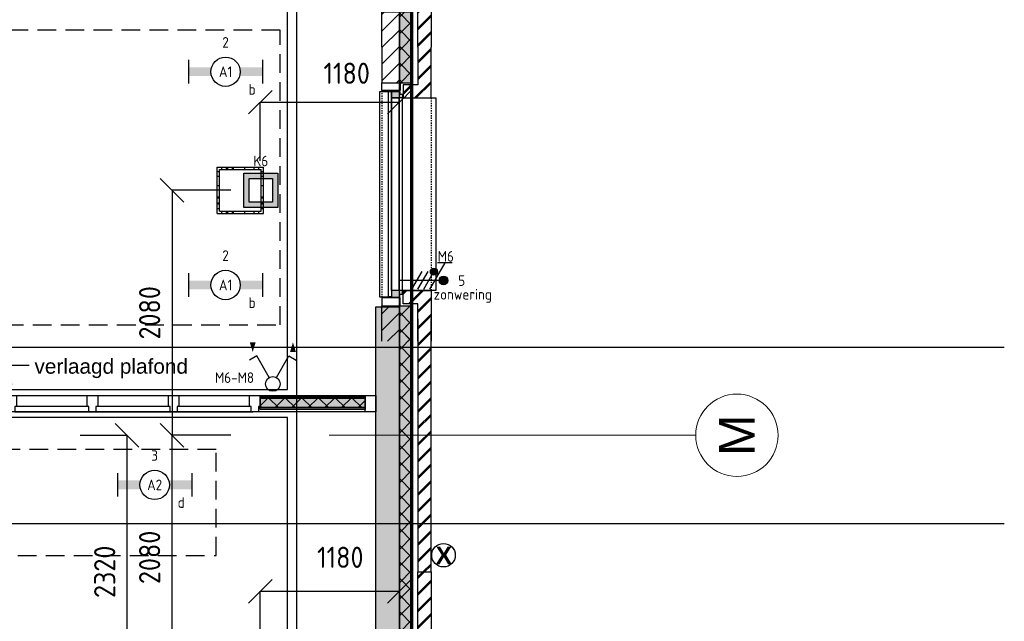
# Model space of a CAD drawing. Header units: millimetres. Extents: x -38031 to 110605, y -30229 to 92226.
# Tile 192 of 256: x 95978 to 104346, y 12718 to 17835. Entities that reach past the tile are written whole.
import ezdxf
from ezdxf.enums import TextEntityAlignment as Align

# ---------------------------------------------------------------- set-up
doc = ezdxf.new("R2010")
doc.units = ezdxf.units.MM
doc.header["$LTSCALE"] = 50
doc.set_wipeout_variables(frame=1)
doc.header["$PDMODE"] = 1
for name, pattern in [('HIDDEN', [9.525, 6.35, -3.175]), ('HIDDEN2', [4.7625, 3.175, -1.5875]), ('STYLE_01', [0.41664, 0.20828, -0.20836]), ('STYLE_07', [1.875, 0.625, -0.20828, 0.625, -0.20836, 0.06943, -0.13893])]:
    doc.linetypes.add(name, pattern=pattern)
for name, color, linetype in [('AL$1A---_ALGEMEEN', 8, 'Continuous'), ('AL------_MAATVOERING', 2, 'Continuous'), ('AM$1A---_ARCERING', 8, 'Continuous'), ('AT$1A---_TEKST100', 8, 'Continuous'), ('BOUWKUNDIG', 8, 'Continuous'), ('brandscheiding', 5, 'HIDDEN'), ('EL6222--', 3, 'Continuous'), ('EL6223--', 3, 'Continuous'), ('EL6311--', 3, 'Continuous'), ('EL6322--', 3, 'Continuous'), ('LICHT_TEXT018', 1, 'Continuous'), ('versterkte strook', 7, 'Continuous'), ('Vloerdoos (2e)', 51, 'Continuous'), ('Vloerdoos (OUD)', 51, 'Continuous'), ('Zonwering', 3, 'Continuous')]:
    doc.layers.add(name, color=color, linetype=linetype)
doc.layers.add('stramien', color=1, linetype='Continuous', lineweight=15)
doc.styles.add('Arial', font='ARIAL.TTF')
doc.styles.add('Arial (bold)', font='ARIALBD.TTF')
doc.styles.add('BURO-018', font='iso.shx', dxfattribs={"height": 90})
doc.styles.get("Standard").update_dxf_attribs({"font": 'iso.shx'})
doc.dimstyles.new('STABICAD', dxfattribs={"dimscale": 100, "dimtxt": 1.8, "dimasz": 2, "dimexe": 0, "dimexo": 2.5, "dimgap": 1.5, "dimtad": 0, "dimdec": 0, "dimrnd": 10, "dimzin": 0, "dimdsep": 46, "dimtxsty": 'Standard', "dimblk1": 'OBLIQUE', "dimblk2": 'OBLIQUE', "dimsah": 1, "dimcen": -3, "dimadec": 0, "dimazin": 0, "dimtfac": 1, "dimtdec": 0, "dimtofl": 0, "dimtmove": 2, "dimatfit": 3, "dimfxl": 0, "dimtvp": 1.055556, "dimtolj": 1, "dimtzin": 0, "dimarcsym": 0})
pattern_1 = [(135, (0, 0), (70.7107, 70.7107), []), (45, (299.34, -299.34), (70.7107, -70.7107), [])]
pattern_2 = [(45, (0, 0), (70.7107, -70.7107), []), (45, (7.07, -7.07), (70.7107, -70.7107), [])]
pattern_3 = [(45, (0, 0), (70.7107, -70.7107), [])]
pattern_4 = [(45, (0, 0), (1.41421356, -1.41421356), []), (45, (0.1414, -0.1414), (1.41421356, -1.41421356), [])]

# ---------------------------------------------------------------- blocks, each defined once
blk = doc.blocks.new('111405A')
at = {"color": 0, "linetype": 'Continuous'}
for p, q in [((-2.74, 7), (-3.95, 6.3)), ((-0.62, 3.33), (-2.74, 7)), ((0.62, 3.33), (2.74, 7)), ((2.74, 7), (3.95, 6.3))]:
    blk.add_line(p, q, dxfattribs=at)
at = {"color": 0}
for points in [[(-3.42, 7.67, 0, 1, 0), (-3.42, 9.33, 1, 1, 0)], [(3.42, 9.33, 0, 1, 0), (3.42, 7.67, 1, 1, 0)]]:
    blk.add_lwpolyline(points, format="xyseb", dxfattribs=at)
at = {"color": 0, "linetype": 'Continuous'}
blk.add_circle((0, 2.25), 1.25, dxfattribs=at)
at = {"color": 0, "linetype": 'Continuous', "style": 'BURO-018', "flags": 1}
blk.add_attdef('E_MATCODE', text='', height=1.8, dxfattribs=at).set_placement((0, 0), align=Align.MIDDLE)
blk = doc.blocks.new('_Oblique')
at = {"color": 0, "linetype": 'ByBlock', "lineweight": -2}
blk.add_line((-0.5, -0.5), (0.5, 0.5), dxfattribs=at)
blk = doc.blocks.new('*D39')
at = {"layer": 'AL------_MAATVOERING', "color": 0, "lineweight": -2}
for p, q in [((98022.6, 16633.4), (98022.6, 17133.4)), ((98022.6, 17133.4), (99205, 17133.4)), ((99205, 16633.4), (99205, 17133.4))]:
    blk.add_line(p, q, dxfattribs=at)
at = {"layer": 'Defpoints', "color": 0}
for p in [(99205, 17133.4), (98022.6, 16383.4), (99205, 16383.4)]:
    blk.add_point(p, dxfattribs=at)
at = {"layer": 'AL------_MAATVOERING', "color": 0, "lineweight": -2, "xscale": 200, "yscale": 200, "zscale": 200, "rotation": 180}
blk.add_blockref('_Oblique', (98022.6, 17133.4), dxfattribs=at)
at = {"layer": 'AL------_MAATVOERING', "color": 0, "lineweight": -2, "xscale": 200, "yscale": 200, "zscale": 200}
blk.add_blockref('_Oblique', (99205, 17133.4), dxfattribs=at)
at = {"layer": 'AL------_MAATVOERING', "color": 0, "insert": (98757.2, 17378.9), "char_height": 180, "attachment_point": 5}
blk.add_mtext('\\A1;1180', dxfattribs=at)
blk = doc.blocks.new('*D45')
at = {"layer": 'AL------_MAATVOERING', "color": 0, "lineweight": -2}
for p, q in [((97772.6, 16383.4), (97272.6, 16383.4)), ((97272.6, 16383.4), (97272.6, 14300)), ((97772.6, 14300), (97272.6, 14300))]:
    blk.add_line(p, q, dxfattribs=at)
at = {"layer": 'Defpoints', "color": 0}
for p in [(98022.6, 16383.4), (97272.6, 14300), (98022.6, 14300)]:
    blk.add_point(p, dxfattribs=at)
at = {"layer": 'AL------_MAATVOERING', "color": 0, "lineweight": -2, "xscale": 200, "yscale": 200, "zscale": 200}
for p, rotation in [((97272.6, 16383.4), 90), ((97272.6, 14300), 270)]:
    blk.add_blockref('_Oblique', p, dxfattribs=dict(at, rotation=rotation))
at = {"layer": 'AL------_MAATVOERING', "color": 0, "insert": (97082.6, 15341.7), "char_height": 180, "attachment_point": 5, "rotation": 90}
blk.add_mtext('\\A1;2080', dxfattribs=at)
blk = doc.blocks.new('*D46')
at = {"layer": 'AL------_MAATVOERING', "color": 0, "lineweight": -2}
for p, q in [((98022.6, 12473.4), (98022.6, 12973.4)), ((98022.6, 12973.4), (99205, 12973.4)), ((99205, 12473.4), (99205, 12973.4))]:
    blk.add_line(p, q, dxfattribs=at)
at = {"layer": 'Defpoints', "color": 0}
for p in [(99205, 12973.4), (98022.6, 12223.4), (99205, 12223.4)]:
    blk.add_point(p, dxfattribs=at)
at = {"layer": 'AL------_MAATVOERING', "color": 0, "lineweight": -2, "xscale": 200, "yscale": 200, "zscale": 200, "rotation": 180}
blk.add_blockref('_Oblique', (98022.6, 12973.4), dxfattribs=at)
at = {"layer": 'AL------_MAATVOERING', "color": 0, "lineweight": -2, "xscale": 200, "yscale": 200, "zscale": 200}
blk.add_blockref('_Oblique', (99205, 12973.4), dxfattribs=at)
at = {"layer": 'AL------_MAATVOERING', "color": 0, "insert": (98702.9, 13262.3), "char_height": 180, "attachment_point": 5}
blk.add_mtext('\\A1;1180', dxfattribs=at)
blk = doc.blocks.new('*D47')
at = {"layer": 'AL------_MAATVOERING', "color": 0, "lineweight": -2}
for p, q in [((97772.6, 14300), (97272.6, 14300)), ((97272.6, 12223.4), (97272.6, 14300)), ((97772.6, 12223.4), (97272.6, 12223.4))]:
    blk.add_line(p, q, dxfattribs=at)
at = {"layer": 'Defpoints', "color": 0}
for p in [(97272.6, 14300), (98022.6, 14300), (98022.6, 12223.4)]:
    blk.add_point(p, dxfattribs=at)
at = {"layer": 'AL------_MAATVOERING', "color": 0, "lineweight": -2, "xscale": 200, "yscale": 200, "zscale": 200}
for p, rotation in [((97272.6, 14300), 90), ((97272.6, 12223.4), 270)]:
    blk.add_blockref('_Oblique', p, dxfattribs=dict(at, rotation=rotation))
at = {"layer": 'AL------_MAATVOERING', "color": 0, "insert": (97082.6, 13261.7), "char_height": 180, "attachment_point": 5, "rotation": 90}
blk.add_mtext('\\A1;2080', dxfattribs=at)
blk = doc.blocks.new('*D49')
at = {"layer": 'AL------_MAATVOERING', "color": 0, "lineweight": -2}
for p, q in [((96492.4, 14300), (96890.6, 14300)), ((96890.6, 11977.9), (96890.6, 14300)), ((96492.4, 11977.9), (96890.6, 11977.9))]:
    blk.add_line(p, q, dxfattribs=at)
at = {"layer": 'Defpoints', "color": 0}
for p in [(96242.4, 14300), (96890.6, 14300), (96242.4, 11977.9)]:
    blk.add_point(p, dxfattribs=at)
at = {"layer": 'AL------_MAATVOERING', "color": 0, "lineweight": -2, "xscale": 200, "yscale": 200, "zscale": 200}
for p, rotation in [((96890.6, 14300), 90), ((96890.6, 11977.9), 270)]:
    blk.add_blockref('_Oblique', p, dxfattribs=dict(at, rotation=rotation))
at = {"layer": 'AL------_MAATVOERING', "color": 0, "insert": (96700.6, 13139), "char_height": 180, "attachment_point": 5, "rotation": 90}
blk.add_mtext('\\A1;2320', dxfattribs=at)
blk = doc.blocks.new('1115B6630')
at = {"color": 0}
for p, q in [((-6.3, 2), (-6.3, -2)), ((6.3, 2), (6.3, -2))]:
    blk.add_line(p, q, dxfattribs=at)
at = {"color": 0, "linetype": 'Continuous'}
blk.add_circle((0, 0), 2.5, dxfattribs=at)
at = {"color": 0}
for points in [[(-2.5, 0.75), (-6.3, 0.75), (-2.5, -0.75), (-6.3, -0.75)], [(2.5, 0.75), (6.3, 0.75), (2.5, -0.75), (6.3, -0.75)]]:
    blk.add_solid(points, dxfattribs=at)
at = {"color": 0, "linetype": 'Continuous', "style": 'BURO-018'}
for tag, p in [('E_GKAST', (0, 8)), ('E_GROEP', (0, 5)), ('E_SGROEP', (4.5, 5)), ('E_ARMCODE', (0, 0)), ('E_SLET', (4.5, -3))]:
    blk.add_attdef(tag, text='', height=1.8, dxfattribs=at).set_placement(p, align=Align.MIDDLE)
blk = doc.blocks.new('E00414')
at = {"color": 0, "linetype": 'Continuous'}
for p, q in [((-2.9, -2.9), (-2.9, 2.9)), ((-2.9, 2.9), (2.9, 2.9)), ((-2, 2), (2, 2)), ((-2, -2), (-2, 2)), ((2, 2), (2, -2)), ((2.9, 2.9), (2.9, -2.9)), ((2.9, -2.9), (-2.9, -2.9)), ((2, -2), (-2, -2))]:
    blk.add_line(p, q, dxfattribs=at)
at = {"color": 0}
for points in [[(-2.9, 2.9), (2.9, 2.9), (-2, 2), (2, 2)], [(-2, -2), (-2.9, -2.9), (-2, 2), (-2.9, 2.9)], [(2, 2), (2.9, 2.9), (2, -2), (2.9, -2.9)], [(2, -2), (2.9, -2.9), (-2, -2), (-2.9, -2.9)]]:
    blk.add_solid(points, dxfattribs=at)
at = {"color": 0, "linetype": 'Continuous', "style": 'BURO-018'}
for tag, p in [('E_GKAST', (0, 8)), ('E_GROEP', (0, 5)), ('E_SGROEP', (4.5, 5))]:
    blk.add_attdef(tag, text='', height=1.8, dxfattribs=at).set_placement(p, align=Align.MIDDLE)
at = {"color": 0, "linetype": 'Continuous', "style": 'BURO-018', "flags": 1}
for tag, p in [('E_VERMCODE', (13, 5)), ('E_MATCODE', (0, 0))]:
    blk.add_attdef(tag, text='', height=1.8, dxfattribs=at).set_placement(p, align=Align.MIDDLE)
blk = doc.blocks.new('VLOERDOOS (2e)')
at = {"layer": 'Vloerdoos (OUD)'}
for p, q in [((0, 395), (395, 395)), ((0, 395), (0, 0)), ((0, 355), (20, 355)), ((20, 375), (20, 20)), ((20, 375), (375, 375)), ((40, 375), (40, 395)), ((80, 375), (80, 395)), ((90, 375), (90, 395)), ((130, 375), (130, 395)), ((140, 375), (140, 395)), ((235, 375), (235, 395)), ((315, 375), (315, 395)), ((355, 375), (355, 395)), ((375, 375), (375, 20)), ((375, 355), (395, 355)), ((395, 395), (395, 0)), ((0, 315), (20, 315)), ((0, 305), (20, 305)), ((0, 265), (20, 265)), ((0, 255), (20, 255)), ((375, 315), (395, 315)), ((375, 305), (395, 305)), ((375, 265), (395, 265)), ((375, 255), (395, 255)), ((0, 160), (20, 160)), ((375, 160), (395, 160)), ((0, 80), (20, 80)), ((0, 40), (20, 40)), ((0, 0), (395, 0)), ((20, 20), (375, 20)), ((40, 0), (40, 20)), ((80, 0), (80, 20)), ((90, 0), (90, 20)), ((130, 0), (130, 20)), ((140, 0), (140, 20)), ((235, 0), (235, 20)), ((315, 0), (315, 20)), ((355, 0), (355, 20)), ((375, 80), (395, 80)), ((375, 40), (395, 40))]:
    blk.add_line(p, q, dxfattribs=at)
blk = doc.blocks.new('32x 90x139')
at = {"color": 0}
blk.add_wipeout([(0, 45), (-94, 45), (-94, 30), (-139, 30), (-139, -30), (-94, -30), (-94, -45), (0, -45)], dxfattribs=at).dxf.layer = 'AL$1A---_ALGEMEEN'
at = {"layer": 'AL$1A---_ALGEMEEN', "color": 0}
blk.add_lwpolyline([(0, 45), (-94, 45), (-94, 30), (-139, 30), (-139, -30), (-94, -30), (-94, -45), (0, -45)], close=True, dxfattribs=at)
blk = doc.blocks.new('Group-22')
at = {"layer": 'AM$1A---_ARCERING', "linetype": 'Continuous', "lineweight": 0}
for points in [[(-990.33333, -8), (-97, -8), (-97, -23), (-990.33333, -23)], [(-990.33333, -23), (-97, -23), (-97, -104), (-990.33333, -104)], [(-990.33333, -104), (-97, -104), (-97, -119), (-990.33333, -119)]]:
    blk.add_hatch(color=256, dxfattribs=at).paths.add_polyline_path(points)
at = {"layer": 'AM$1A---_ARCERING', "linetype": 'Continuous', "lineweight": 5}
h = blk.add_hatch(dxfattribs=at)
h.set_pattern_fill('ISOLATIE', color=256, style=0, pattern_type=2)
h.set_pattern_definition(pattern_1)
h.paths.add_polyline_path([(-990.33333, -23), (-97, -23), (-97, -104), (-990.33333, -104)])
at = {"layer": 'AL$1A---_ALGEMEEN', "color": 0}
for points in [[(-990.33333, -8), (-97, -8), (-97, -23), (-990.33333, -23)], [(-990.33333, -23), (-97, -23), (-97, -104), (-990.33333, -104)], [(-990.33333, -104), (-97, -104), (-97, -119), (-990.33333, -119)]]:
    blk.add_lwpolyline(points, close=True, dxfattribs=at)
blk = doc.blocks.new('Group-23')
at = {"layer": 'AM$1A---_ARCERING', "linetype": 'Continuous', "lineweight": 0}
for points in [[(-4043.66633, -8), (-3150.33333, -8), (-3150.33333, -23), (-4043.66633, -23)], [(-4043.66633, -23), (-3150.33333, -23), (-3150.33333, -104), (-4043.66633, -104)], [(-4043.66633, -104), (-3150.33333, -104), (-3150.33333, -119), (-4043.66633, -119)]]:
    blk.add_hatch(color=256, dxfattribs=at).paths.add_polyline_path(points)
at = {"layer": 'AM$1A---_ARCERING', "linetype": 'Continuous', "lineweight": 5}
h = blk.add_hatch(dxfattribs=at)
h.set_pattern_fill('ISOLATIE', color=256, style=0, pattern_type=2)
h.set_pattern_definition(pattern_1)
h.paths.add_polyline_path([(-4043.66633, -23), (-3150.33333, -23), (-3150.33333, -104), (-4043.66633, -104)])
at = {"layer": 'AL$1A---_ALGEMEEN', "color": 0}
for points in [[(-4043.66633, -8), (-3150.33333, -8), (-3150.33333, -23), (-4043.66633, -23)], [(-4043.66633, -23), (-3150.33333, -23), (-3150.33333, -104), (-4043.66633, -104)], [(-4043.66633, -104), (-3150.33333, -104), (-3150.33333, -119), (-4043.66633, -119)]]:
    blk.add_lwpolyline(points, close=True, dxfattribs=at)
blk = doc.blocks.new('Group-24')
at = {"layer": 'AM$1A---_ARCERING', "linetype": 'Continuous', "lineweight": 0}
for points in [[(-8087, -8), (-7193.66633, -8), (-7193.66633, -23), (-8087, -23)], [(-8087, -23), (-7193.66633, -23), (-7193.66633, -104), (-8087, -104)], [(-8087, -104), (-7193.66633, -104), (-7193.66633, -119), (-8087, -119)]]:
    blk.add_hatch(color=256, dxfattribs=at).paths.add_polyline_path(points)
at = {"layer": 'AM$1A---_ARCERING', "linetype": 'Continuous', "lineweight": 5}
h = blk.add_hatch(dxfattribs=at)
h.set_pattern_fill('ISOLATIE', color=256, style=0, pattern_type=2)
h.set_pattern_definition(pattern_1)
h.paths.add_polyline_path([(-8087, -23), (-7193.66633, -23), (-7193.66633, -104), (-8087, -104)])
at = {"layer": 'AL$1A---_ALGEMEEN', "color": 0}
for points in [[(-8087, -8), (-7193.66633, -8), (-7193.66633, -23), (-8087, -23)], [(-8087, -23), (-7193.66633, -23), (-7193.66633, -104), (-8087, -104)], [(-8087, -104), (-7193.66633, -104), (-7193.66633, -119), (-8087, -119)]]:
    blk.add_lwpolyline(points, close=True, dxfattribs=at)
blk = doc.blocks.new('32x_hout-mk 827-p')
at = {"color": 0}
for points in [[(-7132, -94), (-5772, -94), (-5772, -139), (-7132, -139)], [(-4118.7, -94), (-4767, -94), (-4767, -139), (-4118.7, -139)], [(-1052, -94), (-3075.3, -94), (-3075.3, -139), (-1052, -139)]]:
    blk.add_wipeout(points, dxfattribs=at).dxf.layer = 'AL$1A---_ALGEMEEN'
at = {"layer": 'AL$1A---_ALGEMEEN', "color": 0}
for points in [[(-4797, 0), (-7, 0), (-7, -139), (-4797, -139)], [(-7132, -94), (-5772, -94), (-5772, -139), (-7132, -139)], [(-4118.7, -94), (-4767, -94), (-4767, -139), (-4118.7, -139)], [(-1052, -94), (-3075.3, -94), (-3075.3, -139), (-1052, -139)]]:
    blk.add_lwpolyline(points, close=True, dxfattribs=at)
at = {"layer": 'AL$1A---_ALGEMEEN', "color": 0, "rotation": 90}
blk.add_blockref('32x 90x139', (-7148.7, 0), dxfattribs=at)
at = {"layer": 'AL$1A---_ALGEMEEN', "color": 0, "xscale": -1, "rotation": 270}
for p in [(-4088.7, 0), (-2415.3, 0), (-1725.3, 0), (-1035.3, 0)]:
    blk.add_blockref('32x 90x139', p, dxfattribs=at)
at = {"color": 0}
for points in [[(-4823.7, 0), (-4733.7, 0), (-4733.7, -139), (-4823.7, -139)], [(-97, 0), (-7, 0), (-7, -139), (-97, -139)]]:
    blk.add_wipeout(points, dxfattribs=at).dxf.layer = 'AL$1A---_ALGEMEEN'
at = {"layer": 'AL$1A---_ALGEMEEN', "color": 0}
for points in [[(-8177, 0), (-5787, 0), (-5787, -139), (-8177, -139)], [(-4823.7, 0), (-4733.7, 0), (-4733.7, -139), (-4823.7, -139)], [(-97, 0), (-7, 0), (-7, -139), (-97, -139)]]:
    blk.add_lwpolyline(points, close=True, dxfattribs=at)
for name in ['Group-23', 'Group-22']:
    blk.add_blockref(name, (0, 0), dxfattribs=at)
at = {"layer": 'AL$1A---_ALGEMEEN', "color": 0, "rotation": 90}
blk.add_blockref('32x 90x139', (-6458.7, 0), dxfattribs=at)
at = {"layer": 'AL$1A---_ALGEMEEN', "color": 0, "xscale": -1, "rotation": 270}
blk.add_blockref('32x 90x139', (-3105.3, 0), dxfattribs=at)
at = {"color": 0}
for points in [[(-8087, 0), (-8177, 0), (-8177, -139), (-8087, -139)], [(-5723.7, 0), (-5813.7, 0), (-5813.7, -139), (-5723.7, -139)]]:
    blk.add_wipeout(points, dxfattribs=at).dxf.layer = 'AL$1A---_ALGEMEEN'
at = {"layer": 'AL$1A---_ALGEMEEN', "color": 0, "linetype": 'STYLE_01'}
blk.add_line((-4823.7, -139), (-5723.7, -139), dxfattribs=at)
at = {"layer": 'AL$1A---_ALGEMEEN', "color": 0}
for points in [[(-8087, 0), (-8177, 0), (-8177, -139), (-8087, -139)], [(-5723.7, 0), (-5813.7, 0), (-5813.7, -139), (-5723.7, -139)]]:
    blk.add_lwpolyline(points, close=True, dxfattribs=at)
blk.add_blockref('Group-24', (0, 0), dxfattribs=at)
at = {"color": 0}
blk.add_wipeout([(-4808.7, 0), (-5738.7, 0), (-5738.7, -40), (-4808.7, -40)], dxfattribs=at).dxf.layer = 'AL$1A---_ALGEMEEN'
at = {"layer": 'AL$1A---_ALGEMEEN', "color": 0}
blk.add_line((-4808.7, 0), (-4808.7, 930), dxfattribs=at)
blk.add_lwpolyline([(-4808.7, 0), (-5738.7, 0), (-5738.7, -40), (-4808.7, -40)], close=True, dxfattribs=at)
blk.add_arc((-4808.7, 0), 930, 90.25533, 180, dxfattribs=at)
blk = doc.blocks.new('zijdetail kozijn 2kops')
at = {"color": 0}
blk.add_wipeout([(-63, 420), (-130, 420), (-130, 262), (-63, 262)], dxfattribs=at).dxf.layer = 'AL$1A---_ALGEMEEN'
at = {"layer": 'AM$1A---_ARCERING', "linetype": 'Continuous', "lineweight": 0}
blk.add_hatch(color=256, dxfattribs=at).paths.add_polyline_path([(-54.2, 338), (-54.2, 366), (-56, 366), (-56, 266), (-31, 266), (-31, 243), (0, 243), (0, 338), (-22, 338)])
at = {"layer": 'AL$1A---_ALGEMEEN', "color": 0}
for points in [[(-63, 420), (-130, 420), (-130, 262), (-63, 262)], [(-54.2, 338), (-54.2, 366), (-56, 366), (-56, 266), (-31, 266), (-31, 243), (0, 243), (0, 338), (-22, 338)]]:
    blk.add_lwpolyline(points, close=True, dxfattribs=at)
blk = doc.blocks.new('31x_alu-1e-mk106a-p')
at = {"layer": 'AM$1A---_ARCERING', "linetype": 'Continuous', "lineweight": 0}
blk.add_hatch(color=256, dxfattribs=at).paths.add_polyline_path([(-160, -130), (-160, -431.5), (-270, -431.5), (-270, -130)])
at = {"layer": 'AM$1A---_ARCERING', "linetype": 'Continuous', "lineweight": 5}
h = blk.add_hatch(dxfattribs=at)
h.set_pattern_fill('ISOLATIE', color=256, style=0, pattern_type=2)
h.set_pattern_definition(pattern_1)
h.paths.add_polyline_path([(-160, -130), (-160, -431.5), (-270, -431.5), (-270, -130)])
at = {"layer": 'AL$1A---_ALGEMEEN', "color": 0}
blk.add_line((-160, -130), (-160, -431.5), dxfattribs=at)
blk.add_lwpolyline([(-435, 1693), (-338, 1693), (-338, -56), (-435, -56)], close=True, dxfattribs=at)
at = {"layer": 'AL$1A---_ALGEMEEN', "color": 0, "flags": 128}
blk.add_lwpolyline([(-270, -431.5), (-270, -130), (-160, -130)], dxfattribs=at)
at = {"color": 0}
blk.add_wipeout([(-243, 1637), (40, 1637), (40, 0), (-243, 0)], dxfattribs=at).dxf.layer = 'AL$1A---_ALGEMEEN'
at = {"layer": 'AL$1A---_ALGEMEEN', "color": 0, "linetype": 'STYLE_01'}
blk.add_line((0, 1637), (0, 0), dxfattribs=at)
at = {"layer": 'AL$1A---_ALGEMEEN', "color": 0}
for points in [[(-338, 1637), (-276, 1637), (-276, 0), (-338, 0)], [(-243, 1637), (40, 1637), (40, 0), (-243, 0)]]:
    blk.add_lwpolyline(points, close=True, dxfattribs=at)
at = {"layer": 'AL$1A---_ALGEMEEN', "color": 0, "xscale": -1, "rotation": 90}
blk.add_blockref('zijdetail kozijn 2kops', (0, 1637), dxfattribs=at)
at = {"layer": 'AL$1A---_ALGEMEEN', "color": 0, "rotation": 90}
blk.add_blockref('zijdetail kozijn 2kops', (0, 0), dxfattribs=at)
at = {"layer": 'AL$1A---_ALGEMEEN', "color": 0, "linetype": 'STYLE_01'}
blk.add_line((-420, 1700), (-420, -63), dxfattribs=at)
at = {"layer": 'AL$1A---_ALGEMEEN', "color": 0}
blk.add_line((-366, 1691.2), (-366, -54.2), dxfattribs=at)
at = {"color": 0}
for points in [[(-238, 1637), (0, 1637), (0, 2068.5), (-113, 2068.5), (-113, 1750), (-238, 1750)], [(-238, 0), (0, 0), (0, -431.5), (-113, -431.5), (-113, -113), (-238, -113)]]:
    blk.add_wipeout(points, dxfattribs=at).dxf.layer = 'AL$1A---_ALGEMEEN'
at = {"layer": 'AM$1A---_ARCERING', "linetype": 'Continuous', "lineweight": 0}
blk.add_hatch(color=256, dxfattribs=at).paths.add_polyline_path([(-160, 1767), (-160, 2068.5), (-270, 2068.5), (-270, 1767)])
at = {"layer": 'AM$1A---_ARCERING', "linetype": 'Continuous', "lineweight": 5}
h = blk.add_hatch(dxfattribs=at)
h.set_pattern_fill('ISOLATIE', color=256, style=0, pattern_type=2)
h.set_pattern_definition(pattern_1)
h.paths.add_polyline_path([(-160, 1767), (-160, 2068.5), (-270, 2068.5), (-270, 1767)])
h = blk.add_hatch(dxfattribs=at)
h.set_pattern_fill('BAKSTEEN', color=256, style=0, pattern_type=2)
h.set_pattern_definition(pattern_2)
h.paths.add_polyline_path([(-238, 1637), (0, 1637), (0, 2068.5), (-113, 2068.5), (-113, 1750), (-238, 1750)])
h = blk.add_hatch(dxfattribs=at)
h.set_pattern_fill('BAKSTEEN', color=256, style=0, pattern_type=2)
h.set_pattern_definition(pattern_2)
h.paths.add_polyline_path([(-238, 0), (0, 0), (0, -431.5), (-113, -431.5), (-113, -113), (-238, -113)])
at = {"layer": 'AL$1A---_ALGEMEEN', "color": 0}
blk.add_line((-160, 1767), (-160, 2068.5), dxfattribs=at)
at = {"layer": 'AL$1A---_ALGEMEEN', "color": 0, "flags": 128}
for points in [[(-270, 2068.5), (-270, 1767), (-160, 1767)], [(-238, 1637), (0, 1637), (0, 2068.5)], [(-113, 2068.5), (-113, 1750), (-238, 1750), (-238, 1637)], [(-238, 0), (0, 0), (0, -431.5)], [(-113, -431.5), (-113, -113), (-238, -113), (-238, 0)]]:
    blk.add_lwpolyline(points, dxfattribs=at)
at = {"color": 0}
for points in [[(-420, 2068.5), (-420, 1767), (-270, 1767), (-270, 1951.8), (-270, 2068.5)], [(-420, -431.5), (-420, -130), (-270, -130), (-270, -314.8), (-270, -431.5)]]:
    blk.add_wipeout(points, dxfattribs=at).dxf.layer = 'AL$1A---_ALGEMEEN'
at = {"layer": 'AM$1A---_ARCERING', "linetype": 'Continuous', "lineweight": 5}
h = blk.add_hatch(dxfattribs=at)
h.set_pattern_fill('KALKZANDSTEEN', color=256, style=0, pattern_type=2)
h.set_pattern_definition(pattern_3)
edge = h.paths.add_edge_path()
edge.add_line((-420, 2068.5), (-420, 1767))
edge.add_line((-420, 1767), (-270, 1767))
edge.add_line((-270, 1767), (-270, 1951.8))
edge.add_line((-270, 1951.8), (-270, 2068.5))
h = blk.add_hatch(dxfattribs=at)
h.set_pattern_fill('KALKZANDSTEEN', color=256, style=0, pattern_type=2)
h.set_pattern_definition(pattern_3)
edge = h.paths.add_edge_path()
edge.add_line((-420, -431.5), (-420, -130))
edge.add_line((-420, -130), (-270, -130))
edge.add_line((-270, -130), (-270, -314.8))
edge.add_line((-270, -314.8), (-270, -431.5))
at = {"layer": 'AL$1A---_ALGEMEEN', "color": 0}
for points in [[(-420, 2068.5), (-420, 1767), (-270, 1767), (-270, 1951.8), (-270, 2068.5)], [(-420, -431.5), (-420, -130), (-270, -130), (-270, -314.8), (-270, -431.5)]]:
    blk.add_lwpolyline(points, dxfattribs=at)
blk = doc.blocks.new('Group-83')
at = {"layer": 'AL$1A---_ALGEMEEN', "color": 0}
blk.add_blockref('31x_alu-1e-mk106a-p', (43114, -10543.5), dxfattribs=at)
blk.add_blockref('31x_alu-1e-mk106a-p', (43114, -13043.5), dxfattribs=at)
blk = doc.blocks.new('txt 1_100 verlaagd plafond')
at = {"layer": 'AL$1A---_ALGEMEEN', "color": 0}
for p, q in [((-1830, 0), (-1830, 182.6)), ((-1830, 182.6), (-1680, 182.6))]:
    blk.add_line(p, q, dxfattribs=at)
blk.add_solid([(-1830, 0), (-1836.7, 25), (-1823.3, 25)], dxfattribs=at)
at = {"layer": 'AT$1A---_TEKST100', "insert": (-983.5, 235.8), "char_height": 126.27, "attachment_point": 2, "line_spacing_factor": 0.967741, "style": 'Arial'}
blk.add_mtext('{\\C256;\\lverlaagd plafond}', dxfattribs=at)
blk = doc.blocks.new('21x_zaagwerk')
at = {"layer": 'AL$1A---_ALGEMEEN', "color": 0}
blk.add_circle((0, 0), 100, dxfattribs=at)
at = {"layer": 'AT$1A---_TEKST100', "insert": (-67.8, 73.6), "char_height": 151.525, "attachment_point": 1, "line_spacing_factor": 0.967741, "style": 'Arial (bold)'}
blk.add_mtext('{\\C256;\\lX}', dxfattribs=at)
blk = doc.blocks.new('200254 W 211 30-06-2008')
at = {"layer": 'AL$1A---_ALGEMEEN'}
blk.add_lwpolyline([(20925.88, 3253.46), (20999.83, 3253.46), (20999.83, 3304.95), (20851.94, 3304.95), (20851.94, 3241.46), (20891.83, 3241.46), (20925.88, 3241.46)], close=True, dxfattribs=at)
at = {"layer": 'stramien', "linetype": 'Continuous'}
blk.add_line((21069.14, 3301.95), (21055.64, 3301.95), dxfattribs=at)
blk.add_circle((21076.22, 3301.95), 7, dxfattribs=at)
at = {"layer": 'AL$1A---_ALGEMEEN', "xscale": 0.02, "yscale": 0.02, "zscale": 0.02}
for name, p in [('32x_hout-mk 827-p', (21014.99, 3308.73)), ('21x_zaagwerk', (21026.35, 3281.55))]:
    blk.add_blockref(name, p, dxfattribs=at)
at = {"layer": 'stramien', "insert": (21076.22, 3301.95), "char_height": 6.061, "attachment_point": 5, "rotation": 90, "line_spacing_factor": 0.967741, "style": 'Arial'}
blk.add_mtext('{\\C1;\\lM}', dxfattribs=at)
at = {"layer": 'AL$1A---_ALGEMEEN'}
blk.add_lwpolyline([(20727.45, 3482.94), (20751.26, 3482.94), (20751.26, 3469.2), (20751.35, 3343.55), (20852.95, 3343.55), (20852.95, 3309.73), (20999.83, 3309.73), (20999.83, 3594.95), (20770.95, 3594.95), (20770.95, 3524.55), (20685.04, 3524.55), (20684.83, 3483.09)], close=True, dxfattribs=at)
at = {"layer": 'AL$1A---_ALGEMEEN', "xscale": 0.02, "yscale": 0.02, "zscale": 0.02}
for name, p in [('Group-83', (20161.97, 3587.45)), ('txt 1_100 verlaagd plafond', (20989.54, 3310.23))]:
    blk.add_blockref(name, p, dxfattribs=at)
at = {"layer": 'AM$1A---_ARCERING', "linetype": 'Continuous', "lineweight": 0}
blk.add_hatch(color=256, dxfattribs=at).paths.add_polyline_path([(21021.05, 3320.55), (21021.05, 3236.56), (21018.85, 3236.56), (21018.85, 3320.55)])
at = {"layer": 'AM$1A---_ARCERING', "linetype": 'Continuous', "lineweight": 5}
h = blk.add_hatch(dxfattribs=at)
h.set_pattern_fill('ISOLATIE', color=256, style=0, pattern_type=2)
h.set_pattern_definition([(135, (0, 0), (1.41421356, 1.41421356), []), (45, (5.9868, -5.9868), (1.41421356, -1.41421356), [])])
edge = h.paths.add_edge_path()
edge.add_line((21021.05, 3320.55), (21021.05, 3236.56))
edge.add_line((21021.05, 3236.56), (21018.85, 3236.56))
edge.add_line((21018.85, 3236.56), (21018.85, 3320.55))
at = {"layer": 'AL$1A---_ALGEMEEN'}
blk.add_lwpolyline([(21021.05, 3320.55), (21021.05, 3236.56), (21018.85, 3236.56), (21018.85, 3320.55)], dxfattribs=at)
blk.add_wipeout([(21021.99, 3321.74), (21021.99, 3278.7), (21024.25, 3278.7), (21024.25, 3321.74)]).dxf.layer = 'AL$1A---_ALGEMEEN'
at = {"layer": 'AM$1A---_ARCERING', "linetype": 'Continuous', "lineweight": 5}
h = blk.add_hatch(dxfattribs=at)
h.set_pattern_fill('BAKSTEEN', color=256, style=0, pattern_type=2)
h.set_pattern_definition(pattern_4)
edge = h.paths.add_edge_path()
edge.add_line((21021.99, 3321.74), (21021.99, 3278.7))
edge.add_line((21021.99, 3278.7), (21024.25, 3278.7))
edge.add_line((21024.25, 3278.7), (21024.25, 3321.74))
at = {"layer": 'AL$1A---_ALGEMEEN'}
blk.add_lwpolyline([(21021.99, 3321.74), (21021.99, 3278.7), (21024.25, 3278.7), (21024.25, 3321.74)], dxfattribs=at)
at = {"layer": 'stramien', "linetype": 'STYLE_07', "ltscale": 50}
blk.add_line((18923.73, 3301.95), (21069.22, 3301.95), dxfattribs=at)
blk.add_wipeout([(21017.1, 3233.13), (21016.84, 3235.38), (21021.99, 3235.94), (21021.99, 3278.7), (21024.25, 3278.7), (21024.25, 3234.7), (21024.25, 3234.7), (21024.25, 3233.94)]).dxf.layer = 'AL$1A---_ALGEMEEN'
at = {"layer": 'AM$1A---_ARCERING', "linetype": 'Continuous', "lineweight": 0}
blk.add_hatch(color=256, dxfattribs=at).paths.add_polyline_path([(21018.85, 3238.77), (21014.85, 3238.32), (21014.85, 3323.78), (21018.85, 3323.78)])
at = {"layer": 'AM$1A---_ARCERING', "linetype": 'Continuous', "lineweight": 5}
h = blk.add_hatch(dxfattribs=at)
h.set_pattern_fill('BAKSTEEN', color=256, style=0, pattern_type=2)
h.set_pattern_definition(pattern_4)
h.paths.add_polyline_path([(21017.1, 3233.13), (21016.84, 3235.38), (21021.99, 3235.94), (21021.99, 3278.7), (21024.25, 3278.7), (21024.25, 3234.7), (21024.25, 3234.7), (21024.25, 3233.94)])
at = {"layer": 'AL$1A---_ALGEMEEN'}
for points in [[(21018.85, 3238.77), (21014.85, 3238.32), (21014.85, 3323.78), (21018.85, 3323.78)], [(21017.1, 3233.13), (21016.84, 3235.38), (21021.99, 3235.94), (21021.99, 3278.7), (21024.25, 3278.7), (21024.25, 3234.7), (21024.25, 3234.7), (21024.25, 3233.94)]]:
    blk.add_lwpolyline(points, close=True, dxfattribs=at)
at = {"layer": 'stramien', "linetype": 'STYLE_07', "ltscale": 50}
blk.add_line((21018.85, 2695.43), (21018.85, 4240.03), dxfattribs=at)
blk = doc.blocks.new('E00080')
at = {"color": 0, "linetype": 'Continuous'}
for p, q in [((-3, 9.98), (-3, 7.48)), ((-3, 8.73), (1.5, 6.13)), ((0, 8.5), (0, 1)), ((1.5, 5.13), (-1.5, 6.87)), ((1.5, 4.13), (-1.5, 5.87)), ((1.5, 3.13), (-1.5, 4.87))]:
    blk.add_line(p, q, dxfattribs=at)
at = {"color": 0, "const_width": 0.75}
blk.add_lwpolyline([(-0.38, 8.5, 1), (0.38, 8.5, 1)], format="xyb", close=True, dxfattribs=at)
at = {"color": 0, "linetype": 'Continuous'}
blk.add_circle((0, 8.5), 0.75, dxfattribs=at)
at = {"color": 0, "linetype": 'Continuous', "style": 'BURO-018'}
for tag, p in [('E_GKAST', (0, 15)), ('E_GROEP', (0, 12)), ('E_SGROEP', (4.5, 12))]:
    blk.add_attdef(tag, text='', height=1.8, dxfattribs=at).set_placement(p, align=Align.MIDDLE)
at = {"color": 0, "linetype": 'Continuous', "style": 'BURO-018', "flags": 1}
for tag, p in [('E_VERMCODE', (13, 12)), ('E_MATCODE', (0, 0))]:
    blk.add_attdef(tag, text='', height=1.8, dxfattribs=at).set_placement(p, align=Align.MIDDLE)

msp = doc.modelspace()

# ---------------------------------------------------------------- block references
at = {"layer": 'BOUWKUNDIG', "xscale": 50, "yscale": 50, "zscale": 50}
msp.add_blockref('200254 W 211 30-06-2008', (-951737.5, -150797.3), dxfattribs=at)

# ---------------------------------------------------------------- next in the draw order: hatches: boundary and pattern name
at = {"layer": 'EL6322--'}
h = msp.add_hatch(color=256, dxfattribs=at)
edge = h.paths.add_edge_path()
edge.add_arc((99498.3, 15691.9), 30, 0, 360)

# ---------------------------------------------------------------- next in the draw order: linework, layer by layer
at = {"layer": 'AL------_MAATVOERING'}
msp.add_line((99205, 5158), (99205, 38090.8), dxfattribs=at)
at = {"layer": 'brandscheiding', "const_width": 30}
msp.add_lwpolyline([(78570, 46590), (99310, 46590), (99310, 11160), (78730, 8750), (78760, 8510), (75050, 8120), (75050, 8320), (58090, 6520)], dxfattribs=at)
at = {"layer": 'EL6322--'}
msp.add_circle((99498.3, 15691.9), 30, dxfattribs=at)
at = {"layer": 'LICHT_TEXT018', "linetype": 'HIDDEN2'}
for points in [[(94900.1, 15239.7), (98193.1, 15239.7), (98193.1, 17745.8), (94900.1, 17745.8)], [(91200.2, 13278.2), (97647.9, 13278.2), (97647.9, 14178.2), (91200.2, 14178.2)]]:
    msp.add_lwpolyline(points, close=True, dxfattribs=at)
at = {"layer": 'versterkte strook'}
for p, q in [((98330, 30424.2), (98330, 11924.5)), ((-4775.7, 15050), (104346.1, 15050)), ((-4775.7, 13550), (104346.1, 13550))]:
    msp.add_line(p, q, dxfattribs=at)

# ---------------------------------------------------------------- next in the draw order: block references
at = {"layer": 'EL6222--'}
ref = msp.add_blockref('E00414', (98027.5, 16383), dxfattribs=dict(at, xscale=50, yscale=50, zscale=50))
ref.add_attrib('E_GROEP', 'K6', dxfattribs={"layer": '0', "color": 1, "linetype": 'Continuous', "height": 90, "style": 'BURO-018'}).set_placement((98027.5, 16633), align=Align.MIDDLE)
at = {"layer": 'EL6311--'}
ref = msp.add_blockref('1115B6630', (97728, 17391.8), dxfattribs=dict(at, xscale=50, yscale=50, zscale=50))
ref.add_attrib('E_ARMCODE', 'A1', dxfattribs={"layer": '0', "color": 1, "linetype": 'Continuous', "height": 90, "style": 'BURO-018'}).set_placement((97728, 17391.8), align=Align.MIDDLE)
ref.add_attrib('E_SLET', 'b', dxfattribs={"layer": '0', "color": 1, "linetype": 'Continuous', "height": 90, "style": 'BURO-018'}).set_placement((97953, 17241.8), align=Align.MIDDLE)
ref.add_attrib('E_GROEP', '2', dxfattribs={"layer": '0', "color": 1, "linetype": 'Continuous', "height": 90, "style": 'BURO-018'}).set_placement((97728, 17641.8), align=Align.MIDDLE)
ref = msp.add_blockref('1115B6630', (97728, 15578), dxfattribs=dict(at, xscale=50, yscale=50, zscale=50))
ref.add_attrib('E_ARMCODE', 'A1', dxfattribs={"layer": '0', "color": 1, "linetype": 'Continuous', "height": 90, "style": 'BURO-018'}).set_placement((97728, 15578), align=Align.MIDDLE)
ref.add_attrib('E_SLET', 'b', dxfattribs={"layer": '0', "color": 1, "linetype": 'Continuous', "height": 90, "style": 'BURO-018'}).set_placement((97953, 15428), align=Align.MIDDLE)
ref.add_attrib('E_GROEP', '2', dxfattribs={"layer": '0', "color": 1, "linetype": 'Continuous', "height": 90, "style": 'BURO-018'}).set_placement((97728, 15828), align=Align.MIDDLE)
ref = msp.add_blockref('1115B6630', (97125.2, 13878.2), dxfattribs=dict(at, xscale=50, yscale=50, zscale=50))
ref.add_attrib('E_ARMCODE', 'A2', dxfattribs={"layer": '0', "color": 1, "linetype": 'Continuous', "height": 90, "style": 'BURO-018'}).set_placement((97125.2, 13878.2), align=Align.MIDDLE)
ref.add_attrib('E_SLET', 'd', dxfattribs={"layer": '0', "color": 1, "linetype": 'Continuous', "height": 90, "style": 'BURO-018'}).set_placement((97350.2, 13728.2), align=Align.MIDDLE)
ref.add_attrib('E_GROEP', '3', dxfattribs={"layer": '0', "color": 1, "linetype": 'Continuous', "height": 90, "style": 'BURO-018'}).set_placement((97125.2, 14128.2), align=Align.MIDDLE)
at = {"layer": 'EL6322--', "xscale": 49.99999999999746, "yscale": 50, "zscale": 50, "rotation": 269.9997694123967}
msp.add_blockref('E00080', (99155, 15616.9), dxfattribs=at)
at = {"layer": 'Vloerdoos (2e)', "rotation": 90}
msp.add_blockref('VLOERDOOS (2e)', (98051.2, 16185.5), dxfattribs=at)
at = {"layer": 'Zonwering', "xscale": 50, "yscale": 50, "zscale": 50}
msp.add_blockref('111405A', (98129.6, 14624.6), dxfattribs=at)

# ---------------------------------------------------------------- next in the draw order: texts
at = {"layer": 'EL6223--', "color": 1, "style": 'BURO-018'}
for s, p in [('M6', (99530.6, 15776.8)), ('5', (99705.2, 15570.6)), ('zonwering', (99496.3, 15454))]:
    msp.add_text(s, height=90, dxfattribs=at).set_placement(p)
at = {"layer": 'Zonwering', "color": 1}
msp.add_text('M6-M8', height=90, dxfattribs=at).set_placement((97637.5, 14745.3))

# ---------------------------------------------------------------- next in the draw order: dimensions: what is measured, and where the dimension line sits
at = {"layer": 'AL------_MAATVOERING'}
for base, p1, p2, picture, middle in [((99205, 17133.4), (98022.6, 16383.4), (99205, 16383.4), '*D39', (98757.2, 17378.9)), ((99205, 12973.4), (98022.6, 12223.4), (99205, 12223.4), '*D46', (98702.9, 13262.3))]:
    dim = msp.add_linear_dim(base=base, p1=p1, p2=p2, dimstyle='STABICAD', override={"dimdec": 0}, dxfattribs=at)
    dim.commit()
    dim.dimension.update_dxf_attribs({"geometry": picture, "text_midpoint": middle, "dimtype": 160})
for p1, picture, middle in [((98022.6, 16383.4), '*D45', (97082.6, 15341.7)), ((98022.6, 12223.4), '*D47', (97082.6, 13261.7))]:
    dim = msp.add_linear_dim(base=(97272.6, 14300), p1=p1, p2=(98022.6, 14300), angle=90, dimstyle='STABICAD', override={"dimdec": 0}, dxfattribs=at)
    dim.commit()
    dim.dimension.update_dxf_attribs({"geometry": picture, "text_midpoint": middle})
dim = msp.add_linear_dim(base=(96890.6, 14300), p1=(96242.4, 11977.9), p2=(96242.4, 14300), angle=90, dimstyle='STABICAD', dxfattribs=at)
dim.commit()
dim.dimension.update_dxf_attribs({"geometry": '*D49', "text_midpoint": (96700.6, 13139)})

doc.saveas('drawing.dxf')
